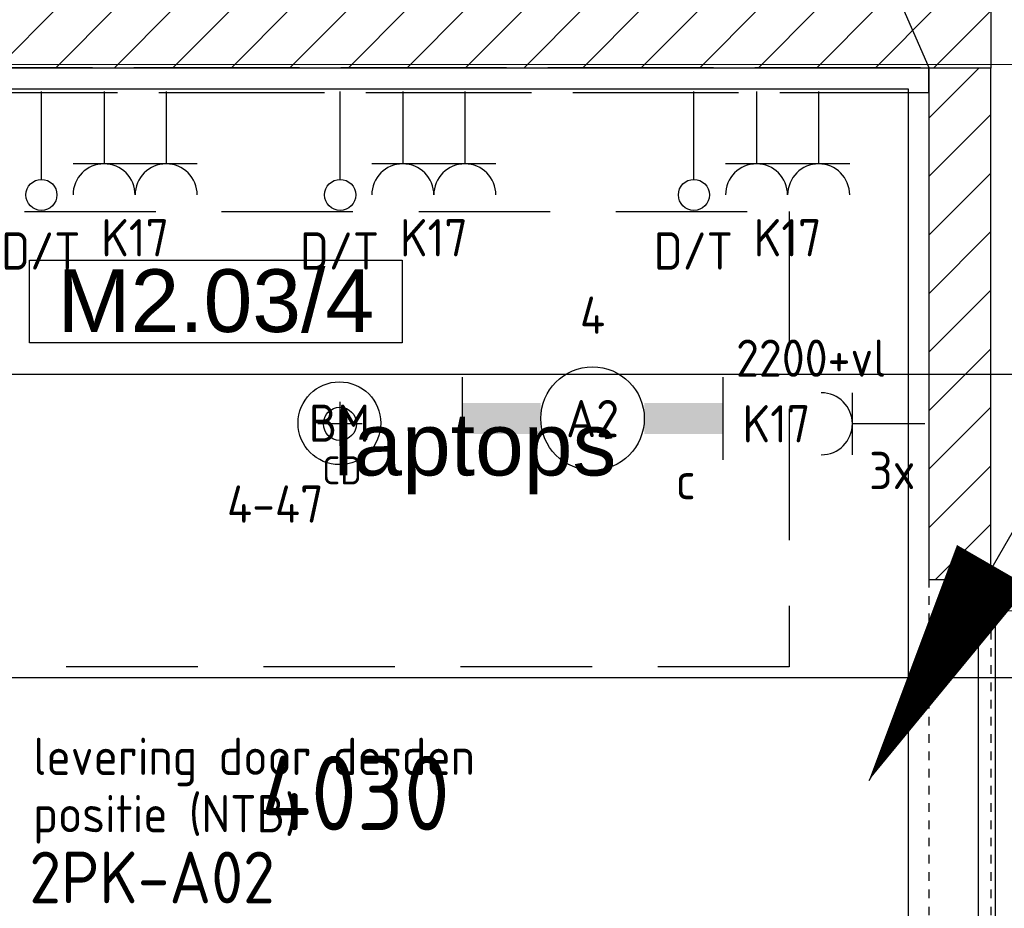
# Model space of a CAD drawing. Header units: millimetres. Extents: x -38032 to 104346, y -31182 to 78566.
# Tile 64 of 213: x 28809 to 31187, y 21035 to 23182. Entities that reach past the tile are written whole.
import ezdxf
from ezdxf.enums import TextEntityAlignment as Align

# ---------------------------------------------------------------- set-up
doc = ezdxf.new("R2010")
doc.units = ezdxf.units.MM
doc.header["$LTSCALE"] = 100
doc.set_wipeout_variables(frame=1)
doc.header["$PDMODE"] = 1
for name, pattern in [('E_GOOT3', [5, 4, -1]), ('HIDDEN2', [4.7625, 3.175, -1.5875]), ('STYLE_01', [0.41664, 0.20828, -0.20836]), ('STYLE_02', [0.694425, 0.48607, -0.208355]), ('STYLE_11', [5, 3.888855, -0.416718, 0.277786, -0.416641])]:
    doc.linetypes.add(name, pattern=pattern)
for name, color, linetype in [('AB$1A---_ATTRIB035', 8, 'Continuous'), ('AB$1A---_ATTRIB100', 8, 'Continuous'), ('AL$1A---_ALGEMEEN', 8, 'Continuous'), ('AL------_MAATV', 200, 'Continuous'), ('AL------_MAATVOERING', 2, 'Continuous'), ('AL------_SPARING', 2, 'Continuous'), ('AM$1A---_ARCERING', 8, 'Continuous'), ('BOUWKUNDIG', 8, 'Continuous'), ('Data', 4, 'Continuous'), ('EB6511--_ATTRIB', 2, 'Continuous'), ('EL6121--', 3, 'Continuous'), ('EL6131--_WG', 3, 'Continuous'), ('EL6222--', 3, 'Continuous'), ('EL6311--', 3, 'Continuous'), ('EL6441--', 3, 'Continuous'), ('EL6511--', 3, 'Continuous'), ('EM6131--', 1, 'Continuous'), ('kabelgoot', 5, 'Continuous'), ('LICHT_TEXT018', 1, 'Continuous'), ('versterkte strook', 7, 'Continuous')]:
    doc.layers.add(name, color=color, linetype=linetype)
doc.layers.add('stramien', color=1, linetype='Continuous', lineweight=9)
doc.styles.add('Arial', font='ARIAL.TTF')
doc.styles.add('BURO-018', font='iso.shx', dxfattribs={"height": 90})
doc.styles.add('BURO-025', font='ISO.shx', dxfattribs={"height": 125})
doc.styles.get("Standard").update_dxf_attribs({"font": 'iso.shx'})
doc.dimstyles.new('STABICAD', dxfattribs={"dimscale": 100, "dimtxt": 1.8, "dimasz": 2, "dimexe": 0, "dimexo": 2.5, "dimgap": 1.5, "dimtad": 0, "dimdec": 0, "dimrnd": 10, "dimzin": 0, "dimdsep": 46, "dimtxsty": 'Standard', "dimblk1": 'OBLIQUE', "dimblk2": 'OBLIQUE', "dimsah": 1, "dimcen": -3, "dimadec": 0, "dimazin": 0, "dimtfac": 1, "dimtdec": 0, "dimtofl": 0, "dimtmove": 2, "dimatfit": 3, "dimfxl": 0, "dimtvp": 1.055556, "dimtolj": 1, "dimtzin": 0, "dimarcsym": 0})

# ---------------------------------------------------------------- blocks, each defined once
blk = doc.blocks.new('111304')
at = {"color": 0, "linetype": 'Continuous'}
for p, q in [((-1.5, 4.5), (1.5, 4.5)), ((0, 1), (0, 4.5))]:
    blk.add_line(p, q, dxfattribs=at)
blk.add_arc((0, 6), 1.5, 180, 0, dxfattribs=at)
at = {"color": 0, "linetype": 'Continuous', "style": 'BURO-018'}
for tag, p in [('E_GKAST', (0, 11.5)), ('E_GROEP', (0, 8.5)), ('E_SGROEP', (4.5, 8.5))]:
    blk.add_attdef(tag, text='', height=1.8, dxfattribs=at).set_placement(p, align=Align.MIDDLE)
at = {"color": 0, "linetype": 'Continuous', "style": 'BURO-018', "flags": 1}
for tag, p in [('E_VERMCODE', (13, 8.5)), ('E_MATCODE', (0, 0))]:
    blk.add_attdef(tag, text='', height=1.8, dxfattribs=at).set_placement(p, align=Align.MIDDLE)
blk = doc.blocks.new('_Oblique')
at = {"color": 0, "linetype": 'ByBlock', "lineweight": -2}
blk.add_line((-0.5, -0.5), (0.5, 0.5), dxfattribs=at)
blk = doc.blocks.new('*D119')
at = {"layer": 'AL------_MAATVOERING', "color": 0, "lineweight": -2}
for p, q in [((27822.8, 21333.4), (27822.8, 21592.6)), ((27822.8, 21592.6), (31857.6, 21592.6)), ((31857.6, 21333.4), (31857.6, 21592.6))]:
    blk.add_line(p, q, dxfattribs=at)
at = {"layer": 'Defpoints', "color": 0}
for p in [(31857.6, 21592.6), (27822.8, 21083.4), (31857.6, 21083.4)]:
    blk.add_point(p, dxfattribs=at)
at = {"layer": 'AL------_MAATVOERING', "color": 0, "lineweight": -2, "xscale": 200, "yscale": 200, "zscale": 200, "rotation": 180}
blk.add_blockref('_Oblique', (27822.8, 21592.6), dxfattribs=at)
at = {"layer": 'AL------_MAATVOERING', "color": 0, "lineweight": -2, "xscale": 200, "yscale": 200, "zscale": 200}
blk.add_blockref('_Oblique', (31857.6, 21592.6), dxfattribs=at)
at = {"layer": 'AL------_MAATVOERING', "color": 0, "insert": (29619.5, 21313.2), "char_height": 180, "attachment_point": 5}
blk.add_mtext('\\A1;4030', dxfattribs=at)
blk = doc.blocks.new('1115B6630')
at = {"color": 0}
for p, q in [((-6.3, 2), (-6.3, -2)), ((6.3, 2), (6.3, -2))]:
    blk.add_line(p, q, dxfattribs=at)
at = {"color": 0, "linetype": 'Continuous'}
blk.add_circle((0, 0), 2.5, dxfattribs=at)
at = {"color": 0}
for points in [[(-2.5, 0.75), (-6.3, 0.75), (-2.5, -0.75), (-6.3, -0.75)], [(2.5, 0.75), (6.3, 0.75), (2.5, -0.75), (6.3, -0.75)]]:
    blk.add_solid(points, dxfattribs=at)
at = {"color": 0, "linetype": 'Continuous', "style": 'BURO-018'}
for tag, p in [('E_GKAST', (0, 8)), ('E_GROEP', (0, 5)), ('E_SGROEP', (4.5, 5)), ('E_ARMCODE', (0, 0)), ('E_SLET', (4.5, -3))]:
    blk.add_attdef(tag, text='', height=1.8, dxfattribs=at).set_placement(p, align=Align.MIDDLE)
blk = doc.blocks.new('E00123')
at = {"color": 0, "linetype": 'Continuous'}
blk.add_circle((0, 0), 2, dxfattribs=at)
at = {"color": 0, "linetype": 'Continuous', "style": 'BURO-018'}
for tag, p in [('E_TEXT1', (0, 4.5)), ('E_TEXT2', (0, 0))]:
    blk.add_attdef(tag, text='', height=1.8, dxfattribs=at).set_placement(p, align=Align.MIDDLE)
at = {"color": 0, "linetype": 'Continuous', "style": 'BURO-018', "flags": 1}
blk.add_attdef('E_MATCODE', (0, 0), '', height=1.8, dxfattribs=at)
blk = doc.blocks.new('E00170')
at = {"color": 0, "linetype": 'Continuous'}
blk.add_line((0, 0), (-5, -8.66), dxfattribs=at)
blk.add_lwpolyline([(-5, -8.66, 0, 1, 0), (-3.5, -6.062, 1, 1, 0)], format="xyseb", dxfattribs=at)
blk = doc.blocks.new('Centraaldoos')
at = {"color": 1, "linetype": 'Continuous'}
for p, q in [((0, -2), (0, 2)), ((-2, 0), (2, 0))]:
    blk.add_line(p, q, dxfattribs=at)
at = {"color": 0, "linetype": 'Continuous'}
blk.add_circle((0, 0), 1.5, dxfattribs=at)
at = {"color": 0, "linetype": 'Continuous', "style": 'BURO-018'}
blk.add_attdef('AL_POSNR', text='', height=1.8, dxfattribs=at).set_placement((0, 3), align=Align.CENTER)
at = {"color": 0, "linetype": 'Continuous', "style": 'BURO-018', "flags": 1}
blk.add_attdef('AL_OMS', (0, 0), '', height=1.8, dxfattribs=at)
at = {"layer": 'AL------_MAATV', "style": 'BURO-018'}
blk.add_text('CD', height=2.5313, rotation=180, dxfattribs=at).set_placement((1.609, 5.481))
blk = doc.blocks.new('E00126')
at = {"color": 0, "linetype": 'Continuous'}
for p, q in [((-3, 4.5), (3, 4.5)), ((-1.5, 1), (-1.5, 4.5)), ((1.5, 1), (1.5, 4.5))]:
    blk.add_line(p, q, dxfattribs=at)
for centre in [(-1.5, 6), (1.5, 6)]:
    blk.add_arc(centre, 1.5, 180, 0, dxfattribs=at)
at = {"color": 0, "linetype": 'Continuous', "style": 'BURO-018'}
for tag, p in [('E_GKAST', (0, 11.5)), ('E_GROEP', (0, 8.5)), ('E_SGROEP', (4.5, 8.5))]:
    blk.add_attdef(tag, text='', height=1.8, dxfattribs=at).set_placement(p, align=Align.MIDDLE)
at = {"color": 0, "linetype": 'Continuous', "style": 'BURO-018', "flags": 1}
for tag, p in [('E_VERMCODE', (13, 8.5)), ('E_MATCODE', (0, 0))]:
    blk.add_attdef(tag, text='', height=1.8, dxfattribs=at).set_placement(p, align=Align.MIDDLE)
blk = doc.blocks.new('E00139')
at = {"color": 0, "linetype": 'Continuous'}
blk.add_line((0, 5.25), (0, 1), dxfattribs=at)
blk.add_circle((0, 6), 0.75, dxfattribs=at)
at = {"color": 7, "style": 'BURO-018'}
for tag, p in [('E_COMMENT1', (0, 12)), ('E_DCOM1', (0, 9))]:
    blk.add_attdef(tag, text='', height=1.8, dxfattribs=at).set_placement(p, align=Align.MIDDLE)
at = {"color": 0, "style": 'BURO-018'}
blk.add_attdef('E_TEXT1', text='', height=1.8, dxfattribs=at).set_placement((2.5, 6), align=Align.MIDDLE)
at = {"color": 0, "linetype": 'Continuous', "style": 'BURO-018', "flags": 1}
blk.add_attdef('E_MATCODE', text='', height=1.8, dxfattribs=at).set_placement((0, 0), align=Align.MIDDLE)
blk = doc.blocks.new('32x_hout-mk 874-p')
at = {"color": 0}
for points in [[(0, -90), (0, 0), (-114, 0), (-114, -90)], [(-114, -990), (0, -990), (0, -1080), (-114, -1080)]]:
    blk.add_wipeout(points, dxfattribs=at).dxf.layer = 'AL$1A---_ALGEMEEN'
at = {"layer": 'AL$1A---_ALGEMEEN', "color": 0}
for points in [[(0, -90), (0, 0), (-114, 0), (-114, -90)], [(-114, -990), (0, -990), (0, -1080), (-114, -1080)]]:
    blk.add_lwpolyline(points, close=True, dxfattribs=at)
at = {"color": 0}
blk.add_wipeout([(-40, -75), (0, -75), (0, -1005), (-40, -1005)], dxfattribs=at).dxf.layer = 'AL$1A---_ALGEMEEN'
at = {"layer": 'AL$1A---_ALGEMEEN', "color": 0}
blk.add_line((0, -1005), (930, -1005), dxfattribs=at)
blk.add_lwpolyline([(-40, -75), (0, -75), (0, -1005), (-40, -1005)], close=True, dxfattribs=at)
blk.add_arc((0, -1005), 930, 359.2007, 90, dxfattribs=at)
blk = doc.blocks.new('tekst 12 pts')
at = {"layer": 'AL$1A---_ALGEMEEN', "color": 0, "style": 'Arial'}
blk.add_attdef('naam_ruimte', text='', height=151.5, dxfattribs=at).set_placement((0, -41.1), align=Align.TOP_CENTER)
at = {"layer": 'AL$1A---_ALGEMEEN', "color": 0, "flags": 1}
for tag, p in [('oppervlakte', (-264.6, -1003)), ('stramiennummer', (-264.6, -1275.7))]:
    blk.add_attdef(tag, p, '', height=151.5, dxfattribs=at)
blk = doc.blocks.new('serviceblok model B')
at = {"layer": 'AL$1A---_ALGEMEEN', "color": 0}
ref = blk.add_blockref('tekst 12 pts', (2473.9, 7749.3), dxfattribs=dict(at, xscale=-1))
ref.add_attrib('naam_ruimte', 'laptops', dxfattribs={"layer": 'AB$1A---_ATTRIB100', "height": 151.52, "style": 'Arial'}).set_placement((2473.9, 7708.2), align=Align.TOP_CENTER)
blk.add_blockref('32x_hout-mk 874-p', (3730, 7305), dxfattribs=at)
at = {"color": 0}
blk.add_wipeout([(3720, 7305), (3720, 8541), (3570, 8541), (3570, 7305)], dxfattribs=at).dxf.layer = 'AL$1A---_ALGEMEEN'
at = {"layer": 'AM$1A---_ARCERING', "linetype": 'Continuous', "lineweight": 5}
h = blk.add_hatch(dxfattribs=at)
h.set_pattern_fill('KALKZANDSTEEN', color=256, style=0, pattern_type=2)
h.set_pattern_definition([(45, (0, 0), (70.7107, -70.7107), [])])
h.paths.add_polyline_path([(3720, 7305), (3720, 8541), (3570, 8541), (3570, 7305)])
at = {"layer": 'AL$1A---_ALGEMEEN', "color": 0, "linetype": 'STYLE_01'}
for p, q in [((3570, 7306.5), (3570, 6225)), ((3720, 7306.5), (3720, 6225))]:
    blk.add_line(p, q, dxfattribs=at)
at = {"layer": 'AL$1A---_ALGEMEEN', "color": 0}
blk.add_lwpolyline([(3720, 7305), (3720, 8541), (3570, 8541), (3570, 7305)], close=True, dxfattribs=at)
blk = doc.blocks.new('ruimtenummer')
at = {"layer": 'AL$1A---_ALGEMEEN', "color": 0, "flags": 1}
for tag, p in [('peil', (-450, -397.1)), ('onderdeel', (-450, -669.8))]:
    blk.add_attdef(tag, p, '', height=151.5, dxfattribs=at)
at = {"color": 0}
blk.add_wipeout([(-450, 100), (450, 100), (450, -100), (-450, -100)], dxfattribs=at).dxf.layer = 'AL$1A---_ALGEMEEN'
at = {"layer": 'AL$1A---_ALGEMEEN', "color": 0}
blk.add_lwpolyline([(-450, 100), (450, 100), (450, -100), (-450, -100)], close=True, dxfattribs=at)
at = {"layer": 'AL$1A---_ALGEMEEN', "color": 0, "style": 'Arial'}
blk.add_attdef('ruimtenummer', text='', height=151.5, dxfattribs=at).set_placement((0, 78), align=Align.TOP_CENTER)
blk = doc.blocks.new('200254 W 212 3 04-12-2007')
at = {"layer": 'AM$1A---_ARCERING', "linetype": 'Continuous', "lineweight": 5}
h = blk.add_hatch(dxfattribs=at)
h.set_pattern_fill('KALKZANDSTEEN', color=256, scale=50, style=0, pattern_type=2)
h.set_pattern_definition([(45, (-987935.49, -175784.82), (70.710678, -70.710678), [])])
h.paths.add_polyline_path([(-8718, -1771.6), (-5043, -1771.6), (-5043, -1921.6), (-8718, -1921.6)])
at = {"layer": 'AL$1A---_ALGEMEEN'}
blk.add_lwpolyline([(-8718, -1771.6), (-5043, -1771.6), (-5043, -1921.6), (-8718, -1921.6)], close=True, dxfattribs=at)
blk.add_blockref('serviceblok model B', (-8763, -10462.6), dxfattribs=at)
at = {"layer": 'stramien', "linetype": 'STYLE_11', "ltscale": 50}
blk.add_line((-37699, -1912.6), (65520.6, -1912.6), dxfattribs=at)
at = {"layer": 'AL$1A---_ALGEMEEN'}
ref = blk.add_blockref('ruimtenummer', (-6915.3, -2485.8), dxfattribs=at)
ref.add_attrib('ruimtenummer', 'M2.03/4', dxfattribs={"layer": 'AB$1A---_ATTRIB035', "height": 151.52, "style": 'Arial'}).set_placement((-6915.3, -2407.8), align=Align.TOP_CENTER)
blk.add_lwpolyline([(-8563, -1971.6), (-5243, -1971.6), (-5243, -4187.6), (-8563, -4187.6)], close=True, dxfattribs=at)

msp = doc.modelspace()

# ---------------------------------------------------------------- block references
at = {"layer": 'BOUWKUNDIG'}
msp.add_blockref('200254 W 212 3 04-12-2007', (36198, 24986.5), dxfattribs=at)

# ---------------------------------------------------------------- next in the draw order: linework, layer by layer
at = {"layer": 'EL6131--_WG', "linetype": 'E_GOOT3'}
for p, q in [((27585, 23066), (31005, 23066)), ((31005, 23006), (31005, 23066)), ((27645, 23006), (31005, 23006))]:
    msp.add_line(p, q, dxfattribs=at)
at = {"layer": 'EM6131--'}
msp.add_line((30834.6, 23455.7), (31005, 23066), dxfattribs=at)
at = {"layer": 'LICHT_TEXT018', "linetype": 'HIDDEN2'}
msp.add_lwpolyline([(30667.7, 22718), (30667.7, 21618), (27867.7, 21618), (27867.7, 22718), (30667.7, 22718)], dxfattribs=at)
at = {"layer": 'versterkte strook'}
msp.add_line((8368.1, 22325), (81845.1, 22325), dxfattribs=at)

# ---------------------------------------------------------------- next in the draw order: block references
at = {"layer": 'AL------_SPARING', "xscale": 26.66666666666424, "yscale": 26.66666666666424, "zscale": 26.66666666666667, "rotation": 180}
msp.add_blockref('Centraaldoos', (29582.5, 22205.4), dxfattribs=at)
at = {"layer": 'EL6121--', "xscale": 200, "yscale": 200, "zscale": 200}
msp.add_blockref('E00170', (31859.7, 23075), dxfattribs=at)
at = {"layer": 'EL6222--'}
ref = msp.add_blockref('E00126', (29087.7, 23058.4), dxfattribs=dict(at, xscale=50, yscale=50, zscale=50, rotation=180))
ref.add_attrib('E_GROEP', 'K17', dxfattribs={"layer": '0', "color": 1, "linetype": 'Continuous', "height": 90, "style": 'BURO-018'}).set_placement((29087.7, 22655.1), align=Align.MIDDLE)
ref = msp.add_blockref('E00126', (29809.3, 23058.4), dxfattribs=dict(at, xscale=50, yscale=50, zscale=50, rotation=180))
ref.add_attrib('E_GROEP', 'K17', dxfattribs={"layer": '0', "color": 1, "linetype": 'Continuous', "height": 90, "style": 'BURO-018'}).set_placement((29809.3, 22655.1), align=Align.MIDDLE)
ref = msp.add_blockref('E00126', (30663.9, 23058.4), dxfattribs=dict(at, xscale=50, yscale=50, zscale=50, rotation=180))
ref.add_attrib('E_GROEP', 'K17', dxfattribs={"layer": '0', "color": 1, "linetype": 'Continuous', "height": 90, "style": 'BURO-018'}).set_placement((30663.9, 22655.1), align=Align.MIDDLE)
ref = msp.add_blockref('111304', (31045.3, 22205.5), dxfattribs=dict(at, xscale=50, yscale=50, zscale=50, rotation=90))
ref.add_attrib('E_GROEP', 'K17', dxfattribs={"layer": '0', "color": 1, "linetype": 'Continuous', "height": 90, "style": 'BURO-018'}).set_placement((30718.9, 22205.5), align=Align.MIDDLE_RIGHT)
at = {"layer": 'EL6311--'}
ref = msp.add_blockref('1115B6630', (30192.7, 22218), dxfattribs=dict(at, xscale=50, yscale=50, zscale=50))
ref.add_attrib('E_ARMCODE', 'A2', dxfattribs={"layer": '0', "color": 1, "linetype": 'Continuous', "height": 90, "style": 'BURO-018'}).set_placement((30192.7, 22218), align=Align.MIDDLE)
ref.add_attrib('E_SLET', 'c', dxfattribs={"layer": '0', "color": 1, "linetype": 'Continuous', "height": 90, "style": 'BURO-018'}).set_placement((30417.7, 22068), align=Align.MIDDLE)
ref.add_attrib('E_GROEP', '4', dxfattribs={"layer": '0', "color": 1, "linetype": 'Continuous', "height": 90, "style": 'BURO-018'}).set_placement((30192.7, 22468), align=Align.MIDDLE)
at = {"layer": 'EL6441--'}
ref = msp.add_blockref('E00139', (28861.3, 23058.4), dxfattribs=dict(at, xscale=50, yscale=50, zscale=50, rotation=180))
ref.add_attrib('E_TEXT1', 'D/T', dxfattribs={"layer": '0', "color": 1, "height": 90, "style": 'BURO-018'}).set_placement((28860, 22623.1), align=Align.MIDDLE)
ref = msp.add_blockref('E00139', (29583, 23058.4), dxfattribs=dict(at, xscale=50, yscale=50, zscale=50, rotation=180))
ref.add_attrib('E_TEXT1', 'D/T', dxfattribs={"layer": '0', "color": 1, "height": 90, "style": 'BURO-018'}).set_placement((29581.7, 22623.1), align=Align.MIDDLE)
ref = msp.add_blockref('E00139', (30437.6, 23058.4), dxfattribs=dict(at, xscale=50, yscale=50, zscale=50, rotation=180))
ref.add_attrib('E_TEXT1', 'D/T', dxfattribs={"layer": '0', "color": 1, "height": 90, "style": 'BURO-018'}).set_placement((30436.3, 22623.1), align=Align.MIDDLE)
at = {"layer": 'EL6511--'}
ref = msp.add_blockref('E00123', (29581.2, 22206.9), dxfattribs=dict(at, xscale=50, yscale=50, zscale=50))
ref.add_attrib('E_TEXT2', 'BM', dxfattribs={"layer": 'EB6511--_ATTRIB', "color": 1, "linetype": 'Continuous', "height": 90, "style": 'BURO-018'}).set_placement((29581.2, 22206.9), align=Align.MIDDLE)
ref.add_attrib('E_TEXT1', '4-47', dxfattribs={"layer": 'EB6511--_ATTRIB', "color": 1, "linetype": 'Continuous', "height": 90, "style": 'BURO-018'}).set_placement((29426.2, 22011.6), align=Align.MIDDLE)

# ---------------------------------------------------------------- next in the draw order: texts
at = {"layer": 'Data', "color": 2, "linetype": 'STYLE_02', "style": 'BURO-018'}
for s, p in [('levering door derden', (28841.8, 21357)), ('positie (NTB)', (28841.3, 21218.5))]:
    msp.add_text(s, height=90, dxfattribs=at).set_placement(p)
at = {"layer": 'Data', "color": 2, "style": 'BURO-025'}
msp.add_text('2PK-A02', height=125, dxfattribs=at).set_placement((28832.1, 21046.9))
at = {"layer": 'EL6222--', "color": 1, "style": 'BURO-018'}
msp.add_text('3x', height=90, dxfattribs=at).set_placement((30860.8, 22047.5))
at = {"layer": 'kabelgoot', "color": 1}
msp.add_text('2200+vl', height=90, dxfattribs=at).set_placement((30539.4, 22319))

# ---------------------------------------------------------------- next in the draw order: dimensions: what is measured, and where the dimension line sits
at = {"layer": 'AL------_MAATVOERING'}
dim = msp.add_linear_dim(base=(31857.6, 21592.6), p1=(27822.8, 21083.4), p2=(31857.6, 21083.4), dimstyle='STABICAD', dxfattribs=at)
dim.commit()
dim.dimension.update_dxf_attribs({"geometry": '*D119', "text_midpoint": (29619.5, 21313.2), "dimtype": 160})

doc.saveas('drawing.dxf')
